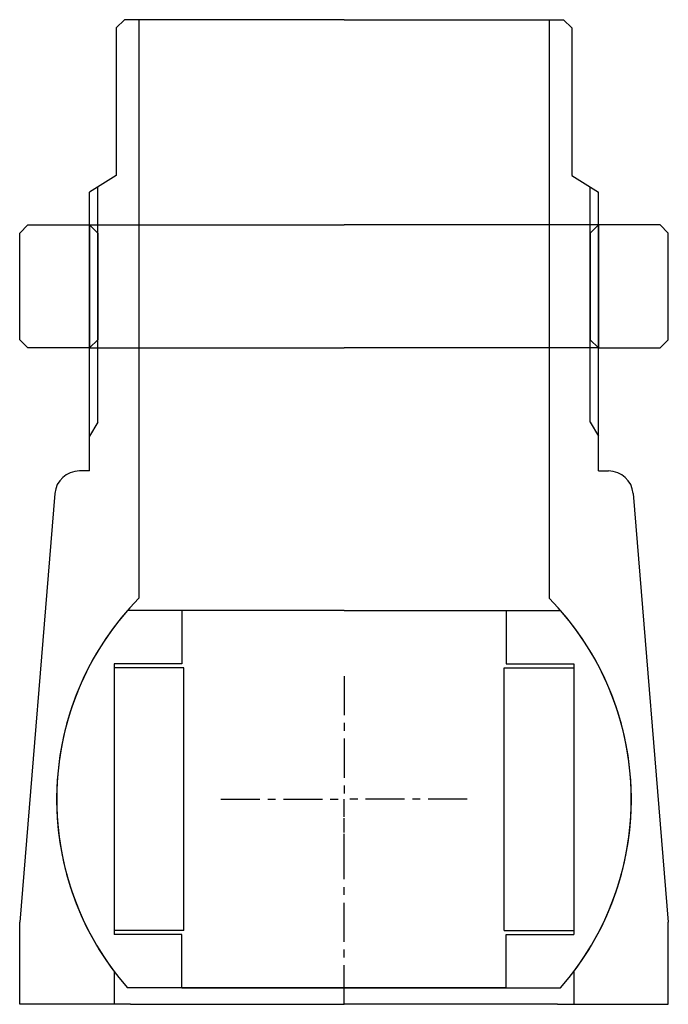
# Model space of a CAD drawing. Header units: millimetres. Extents: x -40 to 40, y 20 to 140.
import ezdxf

# ---------------------------------------------------------------- set-up
doc = ezdxf.new("R2010")
doc.units = ezdxf.units.MM
doc.header["$LTSCALE"] = 0.15
doc.header["$MEASUREMENT"] = 0
doc.linetypes.add('CENTER', pattern=[50.8, 31.75, -6.35, 6.35, -6.35])
doc.layers.get('0').update_dxf_attribs({"linetype": 'CONTINUOUS'})
doc.layers.add('CENTER', color=1, linetype='CENTER')

# ---------------------------------------------------------------- blocks, each defined once
blk = doc.blocks.new('M54-100')
for p, q in [((-38.5, 15), (-39.5, 14)), ((-38.5, 15), (-31, 15)), ((-31, 15), (0, 15)), ((-31, 15), (-31, 0)), ((-31, 15), (-30, 14)), ((31, 15), (0, 15)), ((31, 15), (30, 14)), ((38.5, 15), (31, 15)), ((31, 15), (31, 0)), ((38.5, 15), (39.5, 14)), ((-39.5, 1), (-39.5, 14)), ((-30, 14), (-30, 1)), ((30, 14), (30, 1)), ((39.5, 1), (39.5, 14)), ((-38.5, 0), (-39.5, 1)), ((-31, 0), (-38.5, 0)), ((-30, 1), (-31, 0)), ((-31, 0), (0, 0)), ((31, 0), (0, 0)), ((30, 1), (31, 0)), ((31, 0), (38.5, 0)), ((38.5, 0), (39.5, 1))]:
    blk.add_line(p, q)
blk = doc.blocks.new('M53-100')
for p, q in [((-26.75, 95), (-27.75, 94)), ((-25, 95), (-26.75, 95)), ((0, 95), (-25, 95)), ((-25, 95), (-25, 24.49)), ((0, 95), (25, 95)), ((25, 95), (25, 24.49)), ((25, 95), (26.75, 95)), ((26.75, 95), (27.75, 94)), ((-27.75, 94), (-27.75, 76)), ((27.75, 94), (27.75, 76)), ((-27.75, 76), (-31, 74)), ((27.75, 76), (31, 74)), ((-30, 45.93), (-30, 74.62)), ((30, 45.93), (30, 74.62)), ((-31, 40), (-31, 74)), ((31, 40), (31, 74)), ((-30, 45.93), (-31, 44.24)), ((30, 45.93), (31, 44.24)), ((-31, 40), (-32.23, 40)), ((31, 40), (32.23, 40)), ((-35.22, 37.24), (-39.5, -15)), ((35.22, 37.24), (39.5, -15)), ((-39.5, -25), (-39.5, -15)), ((39.5, -25), (39.5, -15)), ((-28, -21), (-28, -25)), ((28, -21), (28, -25)), ((-26, -25), (-39.5, -25)), ((-26, -25), (0, -25)), ((26, -25), (0, -25)), ((26, -25), (39.5, -25))]:
    blk.add_line(p, q)
for centre, radius, start, end in [((-32.23, 37), 3, 90, 175.3202), ((32.23, 37), 3, 4.6798, 90), ((0, 0), 35, 135.5847, 216.8699), ((0, 0), 35, 323.1301, 44.4153)]:
    blk.add_arc(centre, radius, start, end)
at = {"layer": 'CENTER'}
blk.add_line((0, -25), (0, 0), dxfattribs=at)
blk = doc.blocks.new('Ball-80-39')
for p, q in [((0, 23), (-26.38, 23)), ((-19.75, 23), (-19.75, 16.5)), ((0, 23), (26.38, 23)), ((19.75, 23), (19.75, 16.5)), ((-28, 16.5), (-28, -16.5)), ((-19.75, 16.5), (-28, 16.5)), ((-19.5, 16), (-28, 16)), ((-19.5, -16), (-19.5, 16)), ((19.5, -16), (19.5, 16)), ((19.5, 16), (28, 16)), ((19.75, 16.5), (28, 16.5)), ((28, 16.5), (28, -16.5)), ((-19.5, -16), (-28, -16)), ((-19.75, -16.5), (-28, -16.5)), ((-19.75, -23), (-19.75, -16.5)), ((19.5, -16), (28, -16)), ((19.75, -23), (19.75, -16.5)), ((19.75, -16.5), (28, -16.5)), ((0, -23), (-26.38, -23)), ((-19.75, -23), (0, -23)), ((19.75, -23), (0, -23)), ((0, -23), (26.38, -23))]:
    blk.add_line(p, q)
for start, end in [(138.9177, 221.0823), (318.9177, 41.0823)]:
    blk.add_arc((0, 0), 35, start, end)
at = {"layer": 'CENTER'}
for p in [(0, 15), (-15, 0), (0, -9), (15, 0)]:
    blk.add_line(p, (0, 0), dxfattribs=at)

msp = doc.modelspace()

# ---------------------------------------------------------------- block references
for name, p in [('M53-100', (0, 45)), ('M54-100', (0, 100)), ('Ball-80-39', (0, 45))]:
    msp.add_blockref(name, p)

doc.saveas('drawing.dxf')
